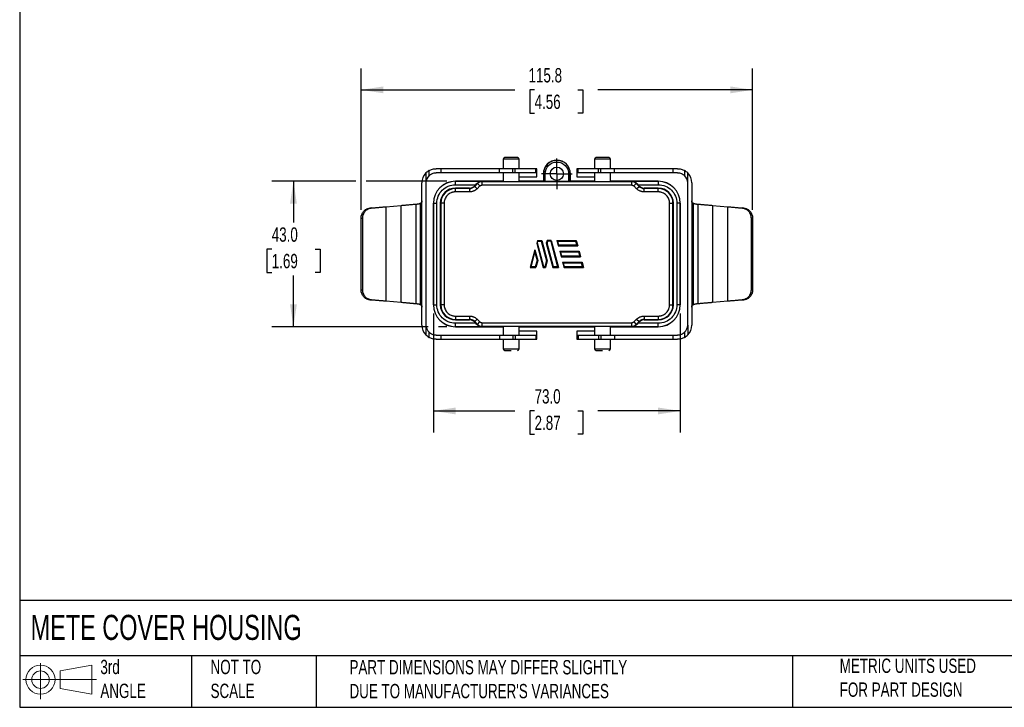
# Model space of a CAD drawing. Header units: millimetres. Extents: x 13 to 546, y 13 to 419.
# Tile 1 of 5: x 13 to 304, y 13 to 216. Entities that reach past the tile are written whole.
import ezdxf

# ---------------------------------------------------------------- set-up
doc = ezdxf.new("R2010")
doc.units = ezdxf.units.MM
doc.header["$LTSCALE"] = 2
doc.linetypes.add('SLD-Center', pattern=[19.05, 15.24, -1.27, 1.27, -1.27])
doc.linetypes.add('SLD-Solid', pattern=[0])
doc.layers.add('CENTER', color=40, linetype='SLD-Center')
doc.layers.add('SLD-DEFPOINTS', color=7, linetype='Continuous')
doc.layers.add('DIMENSIONS', color=140, linetype='SLD-Solid', lineweight=25)
doc.layers.add('TEXT', color=140, linetype='SLD-Solid', lineweight=25)
doc.styles.add('SLDTEXTSTYLE0', font='TXT', dxfattribs={"width": 0.7})
doc.dimstyles.new('SLDDIMSTYLE0', dxfattribs={"dimtxt": 4.316016, "dimasz": 6.604, "dimexe": 0, "dimexo": 0.0625, "dimgap": 1.079004, "dimtad": 0, "dimtih": 1, "dimtoh": 1, "dimrnd": 1e-09, "dimzin": 4, "dimdsep": 46, "dimtxsty": 'SLDTEXTSTYLE0', "dimsah": 1, "dimcen": 0.09, "dimadec": 0, "dimazin": 1, "dimtfac": 1, "dimtofl": 0, "dimtmove": 0, "dimatfit": 3, "dimfxl": 0, "dimfrac": 2, "dimtolj": 1, "dimtzin": 12, "dimarcsym": 0})
doc.dimstyles.new('SLDDIMSTYLE1', dxfattribs={"dimtxt": 4.316016, "dimasz": 6.604, "dimexe": 0, "dimexo": 0.0625, "dimgap": 1.079004, "dimtad": 0, "dimtih": 1, "dimtoh": 1, "dimrnd": 1e-09, "dimzin": 12, "dimdsep": 46, "dimtxsty": 'SLDTEXTSTYLE0', "dimsah": 1, "dimcen": 0.09, "dimadec": 0, "dimazin": 3, "dimtfac": 1, "dimtofl": 0, "dimtmove": 0, "dimatfit": 3, "dimfxl": 0, "dimfrac": 2, "dimtolj": 1, "dimtzin": 12, "dimarcsym": 0})

# ---------------------------------------------------------------- blocks, each defined once
blk = doc.blocks.new('Block11')
at = {"color": 7, "linetype": 'SLD-Solid', "lineweight": 18}
for p, q in [((5.18, 10.62), (5.18, 0)), ((10.96, 8.33), (20.35, 10.06)), ((20.35, 10.06), (20.35, 1.46)), ((10.96, 3.19), (10.96, 8.33)), ((0, 5.76), (21.75, 5.76)), ((10.96, 3.19), (20.35, 1.46))]:
    blk.add_line(p, q, dxfattribs=at)
for radius in [4.3, 2.57]:
    blk.add_circle((5.18, 5.76), radius, dxfattribs=at)
blk = doc.blocks.new('Block12')
at = {"layer": 'SLD-DEFPOINTS'}
blk.add_blockref('Block11', (0, 0), dxfattribs=at)
blk = doc.blocks.new('_D')
at = {"layer": 'DIMENSIONS'}
for p, q in [((135.06, 129.12), (135.06, 93.93)), ((208.06, 129.12), (208.06, 93.93)), ((135.06, 100.28), (159.12, 100.28)), ((164.97, 100.28), (163.52, 100.28)), ((163.52, 100.28), (163.52, 93.42)), ((177.8, 100.28), (179.25, 100.28)), ((179.25, 100.28), (179.25, 93.42)), ((208.06, 100.28), (183.64, 100.28)), ((163.52, 93.42), (164.97, 93.42)), ((179.25, 93.42), (177.8, 93.42))]:
    blk.add_line(p, q, dxfattribs=at)
for points in [[(135.06, 100.28), (141.66, 99.26), (141.66, 101.29)], [(208.06, 100.28), (201.46, 101.29), (201.46, 99.26)]]:
    blk.add_solid(points, dxfattribs=at)
at = {"layer": 'DIMENSIONS', "char_height": 4.233, "attachment_point": 1, "style": 'SLDTEXTSTYLE0'}
for s, insert in [('73.0', (164.97, 106.7)), ('2.87', (164.97, 98.88))]:
    blk.add_mtext(s, dxfattribs=dict(at, insert=insert))
blk = doc.blocks.new('_D_1')
at = {"layer": 'DIMENSIONS'}
for p, q in [((112.14, 168.16), (87.31, 168.16)), ((93.66, 168.16), (93.66, 155.92)), ((139.02, 168.16), (115.18, 168.16)), ((87.24, 148.09), (85.8, 148.09)), ((85.8, 148.09), (85.8, 141.23)), ((100.07, 148.09), (101.52, 148.09)), ((101.52, 148.09), (101.52, 141.23)), ((85.8, 141.23), (87.24, 141.23)), ((93.66, 125.16), (93.66, 140.27)), ((101.52, 141.23), (100.07, 141.23)), ((133.54, 125.16), (87.31, 125.16)), ((139.02, 125.16), (136.58, 125.16))]:
    blk.add_line(p, q, dxfattribs=at)
for points in [[(93.66, 168.16), (92.64, 161.56), (94.67, 161.56)], [(93.66, 125.16), (94.67, 131.77), (92.64, 131.77)]]:
    blk.add_solid(points, dxfattribs=at)
at = {"layer": 'DIMENSIONS', "char_height": 4.233, "attachment_point": 1, "style": 'SLDTEXTSTYLE0'}
for s, insert in [('43.0', (87.24, 154.52)), ('1.69', (87.24, 146.69))]:
    blk.add_mtext(s, dxfattribs=dict(at, insert=insert))
blk = doc.blocks.new('_D_2')
at = {"layer": 'DIMENSIONS'}
for p, q in [((113.66, 159.75), (113.66, 201.52)), ((229.46, 159.75), (229.46, 201.52)), ((113.66, 195.17), (159.12, 195.17)), ((164.97, 195.17), (163.52, 195.17)), ((163.52, 195.17), (163.52, 188.31)), ((177.8, 195.17), (179.25, 195.17)), ((179.25, 195.17), (179.25, 188.31)), ((229.46, 195.17), (183.64, 195.17)), ((163.52, 188.31), (164.97, 188.31)), ((179.25, 188.31), (177.8, 188.31))]:
    blk.add_line(p, q, dxfattribs=at)
for points in [[(113.66, 195.17), (120.26, 194.15), (120.26, 196.18)], [(229.46, 195.17), (222.86, 196.18), (222.86, 194.15)]]:
    blk.add_solid(points, dxfattribs=at)
at = {"layer": 'DIMENSIONS', "char_height": 4.233, "attachment_point": 1, "style": 'SLDTEXTSTYLE0'}
for s, insert in [('115.8', (163.18, 201.59)), ('4.56', (164.97, 193.76))]:
    blk.add_mtext(s, dxfattribs=dict(at, insert=insert))
blk = doc.blocks.new('SW_CENTERMARKSYMBOL_0')
at = {"layer": 'CENTER', "color": 0}
for p, q in [((0, 2.54), (0, 4.51)), ((0, 0), (-2.54, 0)), ((0, 0), (0, 2.54)), ((0, 0), (0, -2.54)), ((0, 0), (2.54, 0)), ((2.54, 0), (4.51, 0)), ((-2.54, 0), (-4.51, 0)), ((0, -2.54), (0, -4.51))]:
    blk.add_line(p, q, dxfattribs=at)

msp = doc.modelspace()

# ---------------------------------------------------------------- linework, layer by layer
for p, q in [((137.209, 171.864), (137.209, 170.664)), ((154.56, 171.864), (137.209, 171.864)), ((154.56, 170.664), (154.56, 171.864)), ((158.575, 171.864), (154.56, 171.864)), ((155.709, 174.664), (155.709, 171.864)), ((160.409, 174.664), (155.709, 174.664)), ((158.575, 170.664), (158.575, 171.864)), ((159.275, 171.864), (158.575, 171.864)), ((159.275, 170.664), (159.275, 171.864)), ((165.306, 171.864), (159.275, 171.864)), ((160.409, 171.864), (160.409, 174.664)), ((165.306, 170.664), (165.306, 171.864)), ((165.515, 171.864), (165.306, 171.864)), ((165.515, 170.664), (165.515, 171.864)), ((165.659, 171.864), (165.515, 171.864)), ((165.659, 169.464), (165.659, 171.864)), ((177.459, 171.864), (177.459, 169.464)), ((177.604, 171.864), (177.459, 171.864)), ((177.604, 171.864), (177.604, 170.664)), ((177.813, 171.864), (177.604, 171.864)), ((177.813, 170.664), (177.813, 171.864)), ((183.844, 171.864), (177.813, 171.864)), ((182.709, 174.664), (182.709, 171.864)), ((187.409, 174.664), (182.709, 174.664)), ((183.844, 170.664), (183.844, 171.864)), ((184.544, 171.864), (183.844, 171.864)), ((184.544, 170.664), (184.544, 171.864)), ((188.559, 171.864), (184.544, 171.864)), ((187.409, 171.864), (187.409, 174.664)), ((188.559, 170.664), (188.559, 171.864)), ((205.91, 171.864), (188.559, 171.864)), ((205.91, 170.664), (205.91, 171.864)), ((132.859, 170.603), (132.859, 167.664)), ((133.767, 169.814), (133.767, 171.306)), ((154.56, 170.664), (137.209, 170.664)), ((158.575, 170.664), (154.56, 170.664)), ((155.709, 170.664), (155.709, 168.094)), ((159.275, 170.664), (158.575, 170.664)), ((165.306, 170.664), (159.275, 170.664)), ((160.409, 168.094), (160.409, 170.664)), ((160.409, 169.464), (165.659, 169.464)), ((165.515, 170.664), (165.306, 170.664)), ((167.586, 170.364), (167.559, 170.364)), ((167.559, 170.364), (167.559, 168.164)), ((167.586, 170.364), (167.586, 168.137)), ((167.586, 170.364), (168.086, 170.364)), ((168.086, 168.129), (168.086, 170.364)), ((175.033, 170.364), (175.033, 168.129)), ((175.533, 170.364), (175.033, 170.364)), ((175.533, 168.137), (175.533, 170.364)), ((175.533, 170.364), (175.559, 170.364)), ((175.559, 168.164), (175.559, 170.364)), ((177.459, 169.464), (182.709, 169.464)), ((177.813, 170.664), (177.604, 170.664)), ((183.844, 170.664), (177.813, 170.664)), ((182.709, 170.664), (182.709, 168.094)), ((184.544, 170.664), (183.844, 170.664)), ((188.559, 170.664), (184.544, 170.664)), ((187.409, 168.094), (187.409, 170.664)), ((205.91, 170.664), (188.559, 170.664)), ((209.351, 171.306), (209.351, 169.814)), ((210.259, 167.664), (210.259, 170.603)), ((131.659, 125.664), (131.659, 167.664)), ((132.859, 167.664), (132.859, 125.664)), ((141.559, 168.146), (141.559, 168.164)), ((155.709, 168.164), (141.559, 168.164)), ((141.559, 168.146), (149.388, 168.146)), ((141.559, 167.146), (141.559, 168.146)), ((141.559, 167.146), (147.591, 167.146)), ((141.559, 166.006), (141.559, 166.129)), ((145.731, 166.129), (141.559, 166.129)), ((145.731, 166.006), (141.559, 166.006)), ((141.559, 165.006), (141.559, 166.006)), ((145.731, 166.006), (145.731, 166.129)), ((145.731, 166.006), (145.731, 165.006)), ((147.591, 167.146), (147.17, 166.725)), ((147.17, 166.725), (147.256, 166.638)), ((147.256, 166.638), (148.085, 167.466)), ((147.963, 165.931), (147.256, 166.638)), ((148.792, 166.759), (147.963, 165.931)), ((147.997, 167.554), (148.085, 167.466)), ((148.792, 166.759), (148.085, 167.466)), ((149.388, 168.146), (149.388, 168.006)), ((149.388, 168.006), (149.388, 167.006)), ((193.731, 168.006), (149.388, 168.006)), ((193.731, 167.006), (149.388, 167.006)), ((167.559, 168.164), (160.409, 168.164)), ((167.559, 168.164), (167.586, 168.137)), ((175.033, 168.129), (168.086, 168.129)), ((175.533, 168.137), (175.559, 168.164)), ((182.709, 168.164), (175.559, 168.164)), ((201.559, 168.164), (187.409, 168.164)), ((193.731, 168.006), (193.731, 168.146)), ((193.731, 168.146), (201.559, 168.146)), ((193.731, 167.006), (193.731, 168.006)), ((195.034, 167.466), (194.327, 166.759)), ((195.155, 165.931), (194.327, 166.759)), ((195.034, 167.466), (195.121, 167.554)), ((195.034, 167.466), (195.862, 166.638)), ((195.155, 165.931), (195.862, 166.638)), ((195.949, 166.725), (195.528, 167.146)), ((195.528, 167.146), (201.559, 167.146)), ((195.862, 166.638), (195.949, 166.725)), ((197.388, 166.129), (197.388, 166.006)), ((201.559, 166.129), (197.388, 166.129)), ((201.559, 166.006), (197.388, 166.006)), ((197.388, 165.006), (197.388, 166.006)), ((201.559, 168.164), (201.559, 168.146)), ((201.559, 168.146), (201.559, 167.146)), ((201.559, 166.006), (201.559, 166.129)), ((201.559, 165.006), (201.559, 166.006)), ((210.259, 125.664), (210.259, 167.664)), ((211.459, 167.664), (211.459, 125.664)), ((145.731, 165.006), (141.559, 165.006)), ((201.559, 165.006), (197.388, 165.006)), ((116.757, 160.255), (116.274, 160.212)), ((121.026, 160.628), (125.516, 161.021)), ((121.026, 160.628), (121.026, 132.699)), ((125.516, 132.306), (125.516, 161.021)), ((129.916, 161.406), (130.125, 161.424)), ((129.916, 131.921), (129.916, 161.406)), ((131.259, 131.653), (131.259, 161.675)), ((135.059, 161.664), (135.077, 161.664)), ((135.059, 131.664), (135.059, 161.664)), ((135.077, 161.664), (135.077, 131.664)), ((135.077, 161.664), (136.077, 161.664)), ((136.077, 131.664), (136.077, 161.664)), ((137.094, 161.664), (137.094, 131.664)), ((137.217, 161.664), (137.094, 161.664)), ((137.217, 161.664), (137.217, 131.664)), ((138.217, 161.664), (137.217, 161.664)), ((138.217, 161.664), (138.217, 131.664)), ((204.902, 131.664), (204.902, 161.664)), ((204.902, 161.664), (205.902, 161.664)), ((205.902, 131.664), (205.902, 161.664)), ((205.902, 161.664), (206.024, 161.664)), ((206.024, 131.664), (206.024, 161.664)), ((207.042, 161.664), (207.042, 131.664)), ((208.042, 161.664), (207.042, 161.664)), ((208.042, 131.664), (208.042, 161.664)), ((208.042, 161.664), (208.059, 161.664)), ((208.059, 161.664), (208.059, 131.664)), ((211.859, 161.675), (211.859, 131.653)), ((212.993, 161.424), (213.203, 161.406)), ((213.203, 161.406), (213.203, 131.921)), ((217.603, 161.021), (217.603, 132.306)), ((217.603, 161.021), (222.093, 160.628)), ((222.093, 132.699), (222.093, 160.628)), ((226.845, 160.212), (226.361, 160.255)), ((113.659, 157.213), (114.137, 157.255)), ((114.137, 136.072), (114.137, 157.255)), ((228.982, 157.255), (228.982, 136.072)), ((229.459, 157.213), (228.982, 157.255)), ((113.659, 136.114), (113.659, 157.213)), ((229.459, 157.213), (229.459, 136.114)), ((165.827, 150.664), (165.619, 149.89)), ((165.619, 149.89), (167.556, 142.664)), ((165.619, 149.89), (165.826, 149.89)), ((165.826, 149.89), (165.98, 150.464)), ((167.709, 142.864), (165.826, 149.89)), ((165.827, 150.664), (165.98, 150.464)), ((165.827, 150.664), (167.068, 150.664)), ((165.98, 150.464), (166.915, 150.464)), ((167.068, 150.664), (166.915, 150.464)), ((166.915, 150.464), (168.479, 144.625)), ((167.068, 150.664), (168.686, 144.625)), ((168.648, 150.664), (168.441, 149.89)), ((168.441, 149.89), (168.648, 149.89)), ((168.441, 149.89), (170.377, 142.664)), ((168.648, 150.664), (168.801, 150.464)), ((169.89, 150.664), (168.648, 150.664)), ((168.801, 150.464), (168.648, 149.89)), ((170.53, 142.864), (168.648, 149.89)), ((169.736, 150.464), (168.801, 150.464)), ((169.736, 150.464), (169.89, 150.664)), ((169.736, 150.464), (171.773, 142.864)), ((169.89, 150.664), (172.033, 142.664)), ((171.546, 150.664), (171.975, 149.064)), ((171.546, 150.664), (171.807, 150.464)), ((171.546, 150.664), (177.292, 150.664)), ((171.807, 150.464), (177.138, 150.464)), ((172.128, 149.264), (171.807, 150.464)), ((171.975, 149.064), (172.128, 149.264)), ((171.975, 149.064), (177.721, 149.064)), ((177.46, 149.264), (172.128, 149.264)), ((177.292, 150.664), (177.138, 150.464)), ((177.46, 149.264), (177.138, 150.464)), ((177.292, 150.664), (177.721, 149.064)), ((177.46, 149.264), (177.721, 149.064)), ((165.076, 147.861), (163.683, 142.664)), ((163.944, 142.864), (165.076, 147.088)), ((165.076, 147.861), (165.076, 147.088)), ((165.076, 147.861), (165.904, 144.77)), ((165.076, 147.088), (165.697, 144.77)), ((172.403, 147.464), (172.832, 145.864)), ((172.403, 147.464), (172.664, 147.264)), ((172.403, 147.464), (178.149, 147.464)), ((172.986, 146.064), (172.664, 147.264)), ((172.664, 147.264), (177.996, 147.264)), ((172.832, 145.864), (172.986, 146.064)), ((172.832, 145.864), (178.578, 145.864)), ((178.317, 146.064), (172.986, 146.064)), ((177.996, 147.264), (178.149, 147.464)), ((177.996, 147.264), (178.317, 146.064)), ((178.149, 147.464), (178.578, 145.864)), ((178.578, 145.864), (178.317, 146.064)), ((163.683, 142.664), (163.944, 142.864)), ((165.186, 142.864), (163.944, 142.864)), ((165.697, 144.77), (165.186, 142.864)), ((165.186, 142.864), (165.34, 142.664)), ((165.904, 144.77), (165.34, 142.664)), ((165.904, 144.77), (165.697, 144.77)), ((167.709, 142.864), (167.556, 142.664)), ((167.709, 142.864), (168.007, 142.864)), ((168.479, 144.625), (168.007, 142.864)), ((168.161, 142.664), (168.007, 142.864)), ((168.686, 144.625), (168.161, 142.664)), ((168.686, 144.625), (168.479, 144.625)), ((170.377, 142.664), (170.53, 142.864)), ((171.773, 142.864), (170.53, 142.864)), ((172.033, 142.664), (171.773, 142.864)), ((173.261, 144.264), (173.69, 142.664)), ((173.261, 144.264), (173.522, 144.064)), ((173.261, 144.264), (179.007, 144.264)), ((173.843, 142.864), (173.522, 144.064)), ((173.522, 144.064), (178.853, 144.064)), ((173.69, 142.664), (173.843, 142.864)), ((179.175, 142.864), (173.843, 142.864)), ((179.007, 144.264), (178.853, 144.064)), ((179.175, 142.864), (178.853, 144.064)), ((179.007, 144.264), (179.435, 142.664)), ((179.175, 142.864), (179.435, 142.664)), ((163.683, 142.664), (165.34, 142.664)), ((167.556, 142.664), (168.161, 142.664)), ((170.377, 142.664), (172.033, 142.664)), ((173.69, 142.664), (179.435, 142.664)), ((113.659, 136.114), (114.137, 136.072)), ((229.459, 136.114), (228.982, 136.072)), ((116.274, 133.115), (116.757, 133.072)), ((125.516, 132.306), (121.026, 132.699)), ((130.125, 131.903), (129.916, 131.921)), ((135.077, 131.664), (135.059, 131.664)), ((135.077, 131.664), (136.077, 131.664)), ((137.217, 131.664), (137.094, 131.664)), ((138.217, 131.664), (137.217, 131.664)), ((204.902, 131.664), (205.902, 131.664)), ((205.902, 131.664), (206.024, 131.664)), ((208.042, 131.664), (207.042, 131.664)), ((208.059, 131.664), (208.042, 131.664)), ((213.203, 131.921), (212.993, 131.903)), ((222.093, 132.699), (217.603, 132.306)), ((226.361, 133.072), (226.845, 133.115)), ((141.559, 128.321), (145.731, 128.321)), ((141.559, 128.321), (141.559, 127.321)), ((145.731, 128.321), (145.731, 127.321)), ((197.388, 128.321), (201.559, 128.321)), ((197.388, 128.321), (197.388, 127.321)), ((201.559, 128.321), (201.559, 127.321)), ((132.859, 125.664), (132.859, 122.724)), ((141.559, 127.321), (145.731, 127.321)), ((141.559, 127.321), (141.559, 127.198)), ((141.559, 127.198), (145.731, 127.198)), ((147.591, 126.181), (141.559, 126.181)), ((141.559, 125.181), (141.559, 126.181)), ((145.731, 127.198), (145.731, 127.321)), ((147.256, 126.689), (147.17, 126.602)), ((147.17, 126.602), (147.591, 126.181)), ((147.963, 127.396), (147.256, 126.689)), ((148.085, 125.861), (147.256, 126.689)), ((147.963, 127.396), (148.792, 126.568)), ((148.085, 125.861), (147.997, 125.773)), ((148.085, 125.861), (148.792, 126.568)), ((149.388, 126.321), (193.731, 126.321)), ((149.388, 126.321), (149.388, 125.321)), ((149.388, 125.321), (193.731, 125.321)), ((149.388, 125.321), (149.388, 125.181)), ((155.709, 125.233), (155.709, 122.664)), ((160.409, 122.664), (160.409, 125.233)), ((182.709, 125.233), (182.709, 122.664)), ((187.409, 122.664), (187.409, 125.233)), ((193.731, 125.321), (193.731, 126.321)), ((193.731, 125.181), (193.731, 125.321)), ((194.327, 126.568), (195.155, 127.396)), ((194.327, 126.568), (195.034, 125.861)), ((195.862, 126.689), (195.034, 125.861)), ((195.121, 125.773), (195.034, 125.861)), ((195.155, 127.396), (195.862, 126.689)), ((195.528, 126.181), (195.949, 126.602)), ((201.559, 126.181), (195.528, 126.181)), ((195.949, 126.602), (195.862, 126.689)), ((197.388, 127.321), (201.559, 127.321)), ((197.388, 127.321), (197.388, 127.198)), ((197.388, 127.198), (201.559, 127.198)), ((201.559, 127.321), (201.559, 127.198)), ((201.559, 125.181), (201.559, 126.181)), ((210.259, 125.664), (210.259, 122.724)), ((133.767, 122.022), (133.767, 123.513)), ((137.209, 122.664), (137.209, 121.464)), ((137.209, 122.664), (154.56, 122.664)), ((149.388, 125.181), (141.559, 125.181)), ((141.559, 125.164), (141.559, 125.181)), ((141.559, 125.164), (155.709, 125.164)), ((154.56, 122.664), (154.56, 121.464)), ((154.56, 122.664), (158.575, 122.664)), ((158.575, 122.664), (158.575, 121.464)), ((158.575, 122.664), (159.275, 122.664)), ((159.275, 122.664), (159.275, 121.464)), ((159.275, 122.664), (165.306, 122.664)), ((160.409, 125.164), (182.709, 125.164)), ((165.659, 123.864), (160.409, 123.864)), ((165.306, 122.664), (165.306, 121.464)), ((165.306, 122.664), (165.515, 122.664)), ((165.515, 121.464), (165.515, 122.664)), ((165.659, 121.464), (165.659, 123.864)), ((177.459, 123.864), (177.459, 121.464)), ((182.709, 123.864), (177.459, 123.864)), ((177.604, 122.664), (177.604, 121.464)), ((177.604, 122.664), (177.813, 122.664)), ((177.813, 122.664), (177.813, 121.464)), ((177.813, 122.664), (183.844, 122.664)), ((183.844, 122.664), (183.844, 121.464)), ((183.844, 122.664), (184.544, 122.664)), ((184.544, 122.664), (184.544, 121.464)), ((184.544, 122.664), (188.559, 122.664)), ((187.409, 125.164), (201.559, 125.164)), ((188.559, 122.664), (188.559, 121.464)), ((188.559, 122.664), (205.91, 122.664)), ((201.559, 125.181), (193.731, 125.181)), ((201.559, 125.181), (201.559, 125.164)), ((205.91, 121.464), (205.91, 122.664)), ((209.351, 123.513), (209.351, 122.022)), ((137.209, 121.464), (154.56, 121.464)), ((154.56, 121.464), (158.575, 121.464)), ((155.709, 121.464), (155.709, 118.664)), ((158.575, 121.464), (159.275, 121.464)), ((159.275, 121.464), (165.306, 121.464)), ((160.409, 118.664), (160.409, 121.464)), ((165.306, 121.464), (165.515, 121.464)), ((165.515, 121.464), (165.659, 121.464)), ((177.459, 121.464), (177.604, 121.464)), ((177.604, 121.464), (177.813, 121.464)), ((177.813, 121.464), (183.844, 121.464)), ((182.709, 121.464), (182.709, 118.664)), ((183.844, 121.464), (184.544, 121.464)), ((184.544, 121.464), (188.559, 121.464)), ((187.409, 118.664), (187.409, 121.464)), ((188.559, 121.464), (205.91, 121.464)), ((155.709, 118.664), (158.059, 118.664)), ((156.209, 118.164), (158.059, 118.164)), ((158.059, 118.664), (160.409, 118.664)), ((182.709, 118.664), (185.059, 118.664)), ((183.209, 118.164), (185.059, 118.164)), ((185.059, 118.664), (187.409, 118.664))]:
    msp.add_line(p, q)
msp.add_circle((171.559, 170.364), 1.965)
for centre, radius, start, end in [((156.209, 174.664), 0.5, 90, 180), ((159.909, 174.664), 0.5, 0, 90), ((183.209, 174.664), 0.5, 90, 180), ((186.909, 174.664), 0.5, 0, 90), ((171.559, 170.364), 4, 0, 180), ((171.559, 170.364), 3.974, 0, 180), ((135.859, 167.664), 4.2, 135.58469, 180), ((135.859, 167.664), 4.2, 119.87106, 135.58469), ((135.859, 167.664), 3, 134.20837, 180), ((207.259, 167.664), 4.2, 44.41531, 60.12894), ((207.259, 167.664), 3, 0, 45.79163), ((207.259, 167.664), 4.2, 0, 44.41531), ((141.559, 161.664), 6.5, 90, 180), ((141.559, 161.664), 6.482, 90, 180), ((141.559, 161.664), 4.465, 90, 180), ((141.559, 161.664), 4.343, 90, 180), ((145.731, 168.164), 2.035, 270, 315), ((145.731, 168.164), 2.157, 270, 315), ((149.388, 166.164), 1.843, 90, 135), ((193.731, 166.164), 1.843, 45, 90), ((197.388, 168.164), 2.157, 225, 270), ((197.388, 168.164), 2.035, 225, 270), ((201.559, 161.664), 6.5, 0, 90), ((201.559, 161.664), 6.482, 0, 90), ((201.559, 161.664), 4.465, 0, 90), ((201.559, 161.664), 4.343, 0, 90), ((141.559, 131.664), 6.5, 180, 270), ((141.559, 131.664), 6.482, 180, 270), ((141.559, 131.664), 4.465, 180, 270), ((141.559, 131.664), 4.343, 180, 270), ((201.559, 131.664), 4.343, 270, 0), ((201.559, 131.664), 4.465, 270, 0), ((201.559, 131.664), 6.482, 270, 0), ((201.559, 131.664), 6.5, 270, 0), ((135.859, 125.664), 4.2, 180, 224.41531), ((135.859, 125.664), 3, 180, 225.79163), ((145.731, 125.164), 2.157, 45, 90), ((145.731, 125.164), 2.035, 45, 90), ((149.388, 127.164), 1.843, 225, 270), ((193.731, 127.164), 1.843, 270, 315), ((197.388, 125.164), 2.157, 90, 135), ((197.388, 125.164), 2.035, 90, 135), ((207.259, 125.664), 3, 314.20837, 0), ((207.259, 125.664), 4.2, 315.58469, 0), ((135.859, 125.664), 4.2, 224.41531, 240.12894), ((207.259, 125.664), 4.2, 299.87106, 315.58469), ((156.209, 118.664), 0.5, 180, 270), ((159.909, 118.664), 0.5, 270, 0), ((183.209, 118.664), 0.5, 180, 270), ((186.909, 118.664), 0.5, 270, 0)]:
    msp.add_arc(centre, radius, start, end)
for centre, major_axis, ratio, start_param, end_param in [((147.566, 167.146), (1, 1), 0.0123407, 4.7247328, 5.1452263), ((158.059, 168.094), (2.35, 0), 0.0174551, 3.1415927, 4.712389), ((158.059, 168.094), (2.35, 0), 0.0174551, 4.712389, 6.2831853), ((168.086, 168.137), (0.5, 0), 0.0174551, 3.1590459, 4.712389), ((175.033, 168.137), (0.5, 0), 0.0174551, 4.712389, 6.265732), ((185.059, 168.094), (2.35, 0), 0.0174551, 3.1415927, 4.712389), ((185.059, 168.094), (2.35, 0), 0.0174551, 4.712389, 6.2831853), ((195.552, 167.146), (1, -1), 0.0123407, 4.2795517, 4.7000451), ((147.566, 126.181), (1, -1), 0.0123407, 1.137959, 1.5584525), ((158.059, 125.233), (2.35, 0), 0.0174551, 1.5707963, 3.1415927), ((158.059, 125.233), (2.35, 0), 0.0174551, 0, 1.5707963), ((185.059, 125.233), (2.35, 0), 0.0174551, 1.5707963, 3.1415927), ((185.059, 125.233), (2.35, 0), 0.0174551, 0, 1.5707963), ((195.552, 126.181), (1, 1), 0.0123407, 1.5831402, 2.0036336)]:
    msp.add_ellipse(centre, major_axis=major_axis, ratio=ratio, start_param=start_param, end_param=end_param)
for points, knots in [([(159.909, 175.164), (159.909, 175.164), (159.08, 175.164), (157.038, 175.164), (156.209, 175.164), (156.209, 175.164)], [0, 0, 0, 0, 0.5, 0.5, 1, 1, 1, 1]), ([(186.909, 175.164), (186.909, 175.164), (186.08, 175.164), (184.038, 175.164), (183.209, 175.164), (183.209, 175.164)], [0, 0, 0, 0, 0.5, 0.5, 1, 1, 1, 1]), ([(133.767, 171.306), (134.093, 171.493), (134.435, 171.632), (134.97, 171.772), (135.15, 171.807), (135.506, 171.853), (135.683, 171.864), (135.859, 171.864)], [0, 0, 0, 0, 0.5, 0.5, 0.75, 0.75, 1, 1, 1, 1]), ([(137.209, 171.864), (137.139, 171.864), (136.998, 171.864), (136.78, 171.864), (136.558, 171.864), (136.33, 171.864), (136.097, 171.864), (135.939, 171.864), (135.859, 171.864)], [0, 0, 0, 0, 0.1671699, 0.3337362, 0.5, 0.6662638, 0.8328301, 1, 1, 1, 1]), ([(168.086, 170.364), (168.086, 172.281), (169.642, 173.837), (173.477, 173.837), (175.033, 172.281), (175.033, 170.364)], [0, 0, 0, 0, 0.5, 0.5, 1, 1, 1, 1]), ([(207.259, 171.864), (207.18, 171.864), (207.021, 171.864), (206.789, 171.864), (206.561, 171.864), (206.338, 171.864), (206.121, 171.864), (205.98, 171.864), (205.91, 171.864)], [0, 0, 0, 0, 0.1671699, 0.3337362, 0.5, 0.6662638, 0.8328301, 1, 1, 1, 1]), ([(207.259, 171.864), (207.611, 171.864), (207.966, 171.82), (208.501, 171.68), (208.678, 171.621), (209.021, 171.481), (209.188, 171.399), (209.351, 171.306)], [0, 0, 0, 0, 0.5, 0.5, 0.75, 0.75, 1, 1, 1, 1]), ([(133.767, 169.814), (133.909, 169.952), (134.063, 170.074), (134.39, 170.286), (134.567, 170.378), (134.926, 170.521), (135.11, 170.575), (135.485, 170.646), (135.674, 170.664), (135.859, 170.664)], [0, 0, 0, 0, 0.25, 0.25, 0.5, 0.5, 0.75, 0.75, 1, 1, 1, 1]), ([(137.209, 170.664), (137.139, 170.664), (136.998, 170.664), (136.78, 170.664), (136.558, 170.664), (136.33, 170.664), (136.097, 170.664), (135.939, 170.664), (135.859, 170.664)], [0, 0, 0, 0, 0.1671699, 0.3337362, 0.5, 0.6662638, 0.8328301, 1, 1, 1, 1]), ([(207.259, 170.664), (207.18, 170.664), (207.021, 170.664), (206.789, 170.664), (206.561, 170.664), (206.338, 170.664), (206.121, 170.664), (205.98, 170.664), (205.91, 170.664)], [0, 0, 0, 0, 0.1671699, 0.3337362, 0.5, 0.6662638, 0.8328301, 1, 1, 1, 1]), ([(207.259, 170.664), (207.445, 170.664), (207.631, 170.646), (208.003, 170.576), (208.191, 170.522), (208.551, 170.378), (208.724, 170.289), (209.053, 170.076), (209.209, 169.952), (209.351, 169.814)], [0, 0, 0, 0, 0.25, 0.25, 0.5, 0.5, 0.75, 0.75, 1, 1, 1, 1]), ([(136.077, 161.664), (136.077, 163.118), (136.655, 164.512), (138.711, 166.568), (140.105, 167.146), (141.559, 167.146)], [0, 0, 0, 0, 0.5, 0.5, 1, 1, 1, 1]), ([(147.997, 167.554), (148.098, 167.656), (148.207, 167.744), (148.43, 167.891), (148.545, 167.951), (148.783, 168.048), (148.903, 168.083), (149.143, 168.131), (149.267, 168.144), (149.388, 168.146)], [0, 0, 0, 0, 0.25, 0.25, 0.5, 0.5, 0.75, 0.75, 1, 1, 1, 1]), ([(148.792, 166.759), (148.812, 166.778), (148.852, 166.816), (148.941, 166.882), (149.063, 166.947), (149.196, 166.987), (149.305, 167.004), (149.36, 167.006), (149.388, 167.006)], [0, 0, 0, 0, 0.1254346, 0.2508883, 0.500024, 0.7505969, 0.8753007, 1, 1, 1, 1]), ([(195.121, 167.554), (195.02, 167.657), (194.913, 167.743), (194.69, 167.891), (194.573, 167.951), (194.338, 168.047), (194.219, 168.083), (193.977, 168.131), (193.853, 168.144), (193.731, 168.146)], [0, 0, 0, 0, 0.25, 0.25, 0.5, 0.5, 0.75, 0.75, 1, 1, 1, 1]), ([(193.731, 167.006), (193.759, 167.006), (193.814, 167.004), (193.923, 166.988), (194.056, 166.947), (194.178, 166.882), (194.267, 166.816), (194.307, 166.778), (194.327, 166.759)], [0, 0, 0, 0, 0.1254346, 0.2508883, 0.500024, 0.7505969, 0.8753007, 1, 1, 1, 1]), ([(201.559, 167.146), (203.013, 167.146), (204.408, 166.568), (206.464, 164.512), (207.042, 163.118), (207.042, 161.664)], [0, 0, 0, 0, 0.5, 0.5, 1, 1, 1, 1]), ([(141.559, 165.006), (141.499, 165.005), (141.378, 165.004), (141.199, 164.989), (141.021, 164.965), (140.845, 164.931), (140.671, 164.888), (140.498, 164.835), (140.172, 164.716), (139.71, 164.478), (139.18, 164.043), (138.745, 163.513), (138.486, 163.011), (138.344, 162.597), (138.271, 162.291), (138.225, 161.979), (138.219, 161.769), (138.217, 161.664)], [0, 0, 0, 0, 0.0345521, 0.0688574, 0.1030156, 0.1371272, 0.1712935, 0.2056152, 0.2401915, 0.3700591, 0.5000288, 0.6298964, 0.7598661, 0.8201512, 0.8799082, 0.9396778, 1, 1, 1, 1]), ([(147.963, 165.931), (147.921, 165.89), (147.836, 165.807), (147.7, 165.693), (147.559, 165.587), (147.412, 165.489), (147.26, 165.399), (147.102, 165.318), (146.899, 165.227), (146.649, 165.137), (146.348, 165.062), (146.041, 165.015), (145.835, 165.009), (145.731, 165.006)], [0, 0, 0, 0, 0.0719795, 0.1434008, 0.2144886, 0.2854709, 0.3565765, 0.4280331, 0.500065, 0.6256196, 0.7499787, 0.8743648, 1, 1, 1, 1]), ([(197.388, 165.006), (197.328, 165.007), (197.21, 165.009), (197.033, 165.024), (196.858, 165.049), (196.685, 165.083), (196.514, 165.127), (196.345, 165.181), (196.138, 165.261), (195.896, 165.374), (195.631, 165.534), (195.381, 165.717), (195.231, 165.86), (195.155, 165.931)], [0, 0, 0, 0, 0.0719795, 0.1434008, 0.2144886, 0.2854709, 0.3565765, 0.4280331, 0.500065, 0.6256196, 0.7499787, 0.8743648, 1, 1, 1, 1]), ([(204.902, 161.664), (204.901, 161.724), (204.899, 161.844), (204.884, 162.024), (204.861, 162.202), (204.827, 162.378), (204.784, 162.552), (204.731, 162.725), (204.612, 163.051), (204.374, 163.512), (203.939, 164.043), (203.408, 164.478), (202.907, 164.736), (202.493, 164.879), (202.187, 164.952), (201.875, 164.998), (201.665, 165.004), (201.559, 165.006)], [0, 0, 0, 0, 0.0345521, 0.0688574, 0.1030156, 0.1371272, 0.1712935, 0.2056152, 0.2401915, 0.3700591, 0.5000288, 0.6298964, 0.7598661, 0.8201512, 0.8799082, 0.9396778, 1, 1, 1, 1]), ([(113.659, 157.213), (113.66, 157.26), (113.661, 157.353), (113.67, 157.492), (113.685, 157.632), (113.713, 157.816), (113.763, 158.044), (113.873, 158.398), (114.067, 158.817), (114.386, 159.264), (114.777, 159.64), (115.158, 159.883), (115.485, 160.032), (115.74, 160.118), (116.003, 160.182), (116.183, 160.202), (116.274, 160.212)], [0, 0, 0, 0, 0.0311215, 0.0622873, 0.093566, 0.1250251, 0.1876724, 0.2498792, 0.3749445, 0.4995317, 0.6245711, 0.7492157, 0.8121828, 0.8746113, 0.937038, 1, 1, 1, 1]), ([(114.137, 157.255), (114.138, 157.312), (114.14, 157.421), (114.152, 157.577), (114.169, 157.718), (114.19, 157.846), (114.213, 157.959), (114.237, 158.058), (114.26, 158.143), (114.282, 158.214), (114.3, 158.272), (114.316, 158.317), (114.393, 158.536), (114.558, 158.88), (114.885, 159.329), (115.266, 159.689), (115.647, 159.93), (115.968, 160.075), (116.224, 160.161), (116.487, 160.224), (116.667, 160.244), (116.757, 160.255)], [0, 0, 0, 0, 0.0379477, 0.0728672, 0.1047583, 0.1336209, 0.1594548, 0.1822599, 0.2020361, 0.2187832, 0.2325013, 0.2431901, 0.2508498, 0.3891712, 0.5005269, 0.6302969, 0.7501483, 0.8125029, 0.8749206, 0.9374151, 1, 1, 1, 1]), ([(116.757, 160.255), (116.897, 160.267), (117.177, 160.292), (117.6, 160.329), (118.023, 160.366), (118.448, 160.403), (118.875, 160.44), (119.302, 160.477), (119.731, 160.515), (120.162, 160.553), (120.593, 160.59), (120.882, 160.616), (121.026, 160.628)], [0, 0, 0, 0, 0.1003612, 0.2004773, 0.3004097, 0.4002202, 0.4999708, 0.5997238, 0.6995413, 0.7994854, 0.8996178, 1, 1, 1, 1]), ([(125.516, 161.021), (125.612, 161.03), (125.804, 161.046), (126.092, 161.072), (126.379, 161.097), (126.664, 161.122), (126.949, 161.146), (127.232, 161.171), (127.514, 161.196), (127.887, 161.229), (128.347, 161.269), (128.885, 161.316), (129.411, 161.362), (129.747, 161.391), (129.916, 161.406)], [0, 0, 0, 0, 0.0627471, 0.1252958, 0.1877125, 0.2500638, 0.3124169, 0.3748385, 0.4373955, 0.5001542, 0.6253946, 0.7500917, 0.8747815, 1, 1, 1, 1]), ([(130.125, 161.424), (130.191, 161.431), (130.322, 161.444), (130.516, 161.474), (130.707, 161.511), (130.894, 161.557), (131.079, 161.611), (131.199, 161.653), (131.259, 161.675)], [0, 0, 0, 0, 0.171282, 0.3403884, 0.5075602, 0.6730468, 0.8371055, 1, 1, 1, 1]), ([(131.659, 162.403), (131.659, 162.372), (131.658, 162.313), (131.654, 162.232), (131.644, 162.142), (131.626, 162.047), (131.585, 161.934), (131.515, 161.829), (131.405, 161.736), (131.308, 161.695), (131.259, 161.675)], [0, 0, 0, 0, 0.0911488, 0.1744803, 0.2500885, 0.3800329, 0.4999865, 0.67521, 0.8392963, 1, 1, 1, 1]), ([(211.859, 161.675), (211.835, 161.684), (211.785, 161.704), (211.719, 161.74), (211.661, 161.781), (211.609, 161.83), (211.566, 161.886), (211.526, 161.956), (211.493, 162.046), (211.472, 162.154), (211.461, 162.273), (211.46, 162.358), (211.459, 162.403)], [0, 0, 0, 0, 0.0805139, 0.1608216, 0.2419591, 0.3249312, 0.410678, 0.5000522, 0.6195102, 0.7496191, 0.8658603, 1, 1, 1, 1]), ([(211.859, 161.675), (211.919, 161.653), (212.04, 161.611), (212.224, 161.557), (212.412, 161.511), (212.603, 161.474), (212.797, 161.444), (212.927, 161.431), (212.993, 161.424)], [0, 0, 0, 0, 0.1628945, 0.3269532, 0.4924398, 0.6596116, 0.828718, 1, 1, 1, 1]), ([(213.203, 161.406), (213.287, 161.399), (213.454, 161.384), (213.711, 161.362), (213.971, 161.339), (214.234, 161.316), (214.502, 161.292), (214.773, 161.269), (215.047, 161.245), (215.417, 161.212), (215.885, 161.171), (216.453, 161.122), (217.026, 161.072), (217.41, 161.038), (217.603, 161.021)], [0, 0, 0, 0, 0.0626909, 0.1251905, 0.1875653, 0.2498822, 0.3122084, 0.3746108, 0.4371562, 0.499911, 0.6251668, 0.7499101, 0.8746761, 1, 1, 1, 1]), ([(222.093, 160.628), (222.237, 160.616), (222.525, 160.59), (222.957, 160.553), (223.387, 160.515), (223.816, 160.477), (224.244, 160.44), (224.67, 160.403), (225.095, 160.366), (225.519, 160.329), (225.941, 160.292), (226.221, 160.267), (226.361, 160.255)], [0, 0, 0, 0, 0.1003822, 0.2005146, 0.3004587, 0.4002762, 0.5000292, 0.5997798, 0.6995903, 0.7995227, 0.8996388, 1, 1, 1, 1]), ([(226.361, 160.255), (226.413, 160.25), (226.516, 160.239), (226.668, 160.213), (226.819, 160.178), (226.968, 160.136), (227.115, 160.085), (227.258, 160.027), (227.506, 159.908), (227.855, 159.687), (228.236, 159.326), (228.562, 158.877), (228.741, 158.502), (228.845, 158.193), (228.906, 157.971), (228.967, 157.648), (228.976, 157.397), (228.982, 157.255)], [0, 0, 0, 0, 0.0356742, 0.071398, 0.1071741, 0.143005, 0.1788933, 0.2148414, 0.250852, 0.3701521, 0.5005396, 0.6119195, 0.7501751, 0.7802953, 0.8319827, 0.905224, 1, 1, 1, 1]), ([(226.845, 160.212), (226.89, 160.208), (226.979, 160.199), (227.112, 160.177), (227.245, 160.149), (227.419, 160.104), (227.632, 160.032), (227.959, 159.885), (228.339, 159.643), (228.731, 159.266), (229.05, 158.82), (229.244, 158.4), (229.355, 158.046), (229.415, 157.772), (229.453, 157.494), (229.457, 157.307), (229.459, 157.213)], [0, 0, 0, 0, 0.0311615, 0.0623429, 0.0936098, 0.1250275, 0.1877229, 0.2498789, 0.3750112, 0.4995205, 0.6246321, 0.7492157, 0.8123353, 0.8748038, 0.9371736, 1, 1, 1, 1]), ([(116.274, 133.115), (116.229, 133.119), (116.139, 133.128), (116.006, 133.15), (115.874, 133.178), (115.699, 133.223), (115.487, 133.295), (115.16, 133.442), (114.78, 133.684), (114.388, 134.061), (114.069, 134.507), (113.874, 134.927), (113.763, 135.281), (113.703, 135.555), (113.666, 135.833), (113.662, 136.02), (113.659, 136.114)], [0, 0, 0, 0, 0.0311615, 0.0623429, 0.0936098, 0.1250275, 0.1877229, 0.2498789, 0.3750112, 0.4995205, 0.6246321, 0.7492157, 0.8123353, 0.8748038, 0.9371736, 1, 1, 1, 1]), ([(116.757, 133.072), (116.706, 133.078), (116.603, 133.088), (116.45, 133.115), (116.299, 133.149), (116.15, 133.191), (116.004, 133.242), (115.86, 133.3), (115.612, 133.419), (115.264, 133.64), (114.883, 134.001), (114.556, 134.45), (114.377, 134.825), (114.273, 135.134), (114.213, 135.356), (114.152, 135.679), (114.142, 135.93), (114.137, 136.072)], [0, 0, 0, 0, 0.0356742, 0.071398, 0.1071741, 0.143005, 0.1788933, 0.2148414, 0.250852, 0.3701521, 0.5005396, 0.6119195, 0.7501751, 0.7802953, 0.8319827, 0.905224, 1, 1, 1, 1]), ([(228.982, 136.072), (228.981, 136.016), (228.979, 135.907), (228.967, 135.75), (228.949, 135.609), (228.928, 135.481), (228.905, 135.368), (228.882, 135.269), (228.858, 135.184), (228.837, 135.113), (228.818, 135.055), (228.803, 135.01), (228.725, 134.791), (228.56, 134.447), (228.233, 133.999), (227.852, 133.638), (227.471, 133.397), (227.15, 133.252), (226.895, 133.166), (226.631, 133.103), (226.451, 133.083), (226.361, 133.072)], [0, 0, 0, 0, 0.03794768, 0.07286717, 0.1047583, 0.13362089, 0.15945481, 0.18225991, 0.20203609, 0.21878324, 0.23250128, 0.24319014, 0.25084976, 0.38917121, 0.50052685, 0.63029691, 0.75014827, 0.81250292, 0.87492062, 0.93741508, 1, 1, 1, 1]), ([(229.459, 136.114), (229.459, 136.068), (229.458, 135.974), (229.448, 135.835), (229.433, 135.696), (229.405, 135.511), (229.356, 135.283), (229.245, 134.929), (229.051, 134.51), (228.733, 134.063), (228.341, 133.687), (227.961, 133.444), (227.634, 133.295), (227.378, 133.209), (227.115, 133.146), (226.935, 133.125), (226.845, 133.115)], [0, 0, 0, 0, 0.0311215, 0.0622873, 0.093566, 0.1250251, 0.1876724, 0.2498792, 0.3749445, 0.4995317, 0.6245711, 0.7492157, 0.8121828, 0.8746113, 0.937038, 1, 1, 1, 1]), ([(121.026, 132.699), (120.882, 132.711), (120.593, 132.737), (120.162, 132.774), (119.731, 132.812), (119.302, 132.85), (118.875, 132.887), (118.448, 132.924), (118.023, 132.962), (117.6, 132.999), (117.177, 133.036), (116.897, 133.06), (116.757, 133.072)], [0, 0, 0, 0, 0.1003822, 0.2005146, 0.3004587, 0.4002762, 0.5000292, 0.5997798, 0.6995903, 0.7995227, 0.8996388, 1, 1, 1, 1]), ([(129.916, 131.921), (129.832, 131.928), (129.664, 131.943), (129.408, 131.966), (129.148, 131.988), (128.884, 132.011), (128.617, 132.035), (128.346, 132.058), (128.071, 132.082), (127.701, 132.115), (127.233, 132.156), (126.665, 132.205), (126.092, 132.256), (125.708, 132.289), (125.516, 132.306)], [0, 0, 0, 0, 0.0626909, 0.1251905, 0.1875653, 0.2498822, 0.3122084, 0.3746108, 0.4371562, 0.499911, 0.6251668, 0.7499101, 0.8746761, 1, 1, 1, 1]), ([(131.259, 131.653), (131.199, 131.674), (131.079, 131.716), (130.894, 131.77), (130.707, 131.816), (130.516, 131.853), (130.322, 131.883), (130.191, 131.896), (130.125, 131.903)], [0, 0, 0, 0, 0.1628945, 0.3269532, 0.4924398, 0.6596116, 0.828718, 1, 1, 1, 1]), ([(131.259, 131.653), (131.284, 131.643), (131.333, 131.623), (131.399, 131.587), (131.458, 131.546), (131.509, 131.498), (131.553, 131.442), (131.593, 131.371), (131.625, 131.281), (131.647, 131.174), (131.658, 131.054), (131.659, 130.97), (131.659, 130.924)], [0, 0, 0, 0, 0.0805139, 0.1608216, 0.2419591, 0.3249312, 0.410678, 0.5000522, 0.6195102, 0.7496191, 0.8658603, 1, 1, 1, 1]), ([(141.559, 126.181), (140.105, 126.181), (138.711, 126.759), (136.655, 128.815), (136.077, 130.21), (136.077, 131.664)], [0, 0, 0, 0, 0.5, 0.5, 1, 1, 1, 1]), ([(138.217, 131.664), (138.217, 131.603), (138.219, 131.483), (138.234, 131.303), (138.258, 131.125), (138.292, 130.949), (138.335, 130.775), (138.388, 130.603), (138.507, 130.276), (138.745, 129.815), (139.18, 129.284), (139.71, 128.849), (140.212, 128.591), (140.626, 128.448), (140.932, 128.375), (141.244, 128.329), (141.454, 128.324), (141.559, 128.321)], [0, 0, 0, 0, 0.03455206, 0.06885744, 0.10301558, 0.13712723, 0.17129354, 0.20561518, 0.24019147, 0.37005906, 0.50002876, 0.62989639, 0.75986615, 0.8201512, 0.87990823, 0.93967776, 1, 1, 1, 1]), ([(201.559, 128.321), (201.62, 128.322), (201.74, 128.324), (201.92, 128.338), (202.098, 128.362), (202.274, 128.396), (202.448, 128.439), (202.62, 128.492), (202.947, 128.611), (203.408, 128.849), (203.939, 129.284), (204.374, 129.815), (204.632, 130.316), (204.775, 130.73), (204.848, 131.036), (204.894, 131.348), (204.899, 131.558), (204.902, 131.664)], [0, 0, 0, 0, 0.03455206, 0.06885744, 0.10301558, 0.13712723, 0.17129354, 0.20561518, 0.24019147, 0.37005906, 0.50002876, 0.62989639, 0.75986615, 0.8201512, 0.87990823, 0.93967776, 1, 1, 1, 1]), ([(207.042, 131.664), (207.042, 130.21), (206.464, 128.815), (204.408, 126.759), (203.013, 126.181), (201.559, 126.181)], [0, 0, 0, 0, 0.5, 0.5, 1, 1, 1, 1]), ([(211.459, 130.924), (211.46, 130.955), (211.46, 131.014), (211.465, 131.095), (211.474, 131.185), (211.493, 131.28), (211.534, 131.393), (211.604, 131.499), (211.714, 131.591), (211.811, 131.632), (211.859, 131.653)], [0, 0, 0, 0, 0.09114876, 0.1744803, 0.25008853, 0.38003288, 0.49998649, 0.67521002, 0.8392963, 1, 1, 1, 1]), ([(212.993, 131.903), (212.927, 131.896), (212.797, 131.883), (212.603, 131.853), (212.412, 131.816), (212.224, 131.77), (212.04, 131.716), (211.919, 131.674), (211.859, 131.653)], [0, 0, 0, 0, 0.171282, 0.3403884, 0.5075602, 0.6730468, 0.8371055, 1, 1, 1, 1]), ([(217.603, 132.306), (217.507, 132.298), (217.314, 132.281), (217.026, 132.256), (216.74, 132.231), (216.454, 132.206), (216.17, 132.181), (215.887, 132.156), (215.605, 132.131), (215.232, 132.099), (214.772, 132.058), (214.233, 132.011), (213.708, 131.965), (213.371, 131.936), (213.203, 131.921)], [0, 0, 0, 0, 0.0627471, 0.1252958, 0.1877125, 0.2500638, 0.3124169, 0.3748385, 0.4373955, 0.5001542, 0.6253946, 0.7500917, 0.8747815, 1, 1, 1, 1]), ([(226.361, 133.072), (226.221, 133.06), (225.941, 133.036), (225.519, 132.999), (225.095, 132.962), (224.67, 132.924), (224.244, 132.887), (223.816, 132.85), (223.387, 132.812), (222.957, 132.774), (222.525, 132.737), (222.237, 132.711), (222.093, 132.699)], [0, 0, 0, 0, 0.1003612, 0.2004773, 0.3004097, 0.4002202, 0.4999708, 0.5997238, 0.6995413, 0.7994854, 0.8996178, 1, 1, 1, 1]), ([(145.731, 128.321), (145.79, 128.32), (145.909, 128.318), (146.086, 128.303), (146.26, 128.278), (146.433, 128.244), (146.604, 128.2), (146.773, 128.146), (146.981, 128.066), (147.222, 127.953), (147.488, 127.793), (147.738, 127.61), (147.888, 127.467), (147.963, 127.396)], [0, 0, 0, 0, 0.0719795, 0.1434008, 0.2144886, 0.2854709, 0.3565765, 0.4280331, 0.500065, 0.6256196, 0.7499787, 0.8743648, 1, 1, 1, 1]), ([(195.155, 127.396), (195.198, 127.437), (195.283, 127.52), (195.419, 127.634), (195.56, 127.741), (195.706, 127.838), (195.858, 127.928), (196.016, 128.009), (196.219, 128.1), (196.47, 128.19), (196.771, 128.265), (197.077, 128.312), (197.284, 128.318), (197.388, 128.321)], [0, 0, 0, 0, 0.0719795, 0.1434008, 0.2144886, 0.2854709, 0.3565765, 0.4280331, 0.500065, 0.6256196, 0.7499787, 0.8743648, 1, 1, 1, 1]), ([(147.997, 125.773), (148.098, 125.671), (148.207, 125.583), (148.43, 125.436), (148.545, 125.376), (148.783, 125.279), (148.903, 125.244), (149.143, 125.196), (149.267, 125.183), (149.388, 125.181)], [0, 0, 0, 0, 0.25, 0.25, 0.5, 0.5, 0.75, 0.75, 1, 1, 1, 1]), ([(149.388, 126.321), (149.36, 126.322), (149.305, 126.323), (149.196, 126.34), (149.063, 126.38), (148.941, 126.446), (148.852, 126.511), (148.812, 126.549), (148.792, 126.568)], [0, 0, 0, 0, 0.1254346, 0.2508883, 0.500024, 0.7505969, 0.8753007, 1, 1, 1, 1]), ([(194.327, 126.568), (194.307, 126.549), (194.266, 126.511), (194.178, 126.445), (194.055, 126.38), (193.923, 126.34), (193.813, 126.323), (193.758, 126.322), (193.731, 126.321)], [0, 0, 0, 0, 0.1254346, 0.2508883, 0.500024, 0.7505969, 0.8753007, 1, 1, 1, 1]), ([(195.121, 125.773), (195.02, 125.67), (194.913, 125.584), (194.69, 125.437), (194.573, 125.376), (194.338, 125.28), (194.219, 125.244), (193.977, 125.196), (193.853, 125.183), (193.731, 125.181)], [0, 0, 0, 0, 0.25, 0.25, 0.5, 0.5, 0.75, 0.75, 1, 1, 1, 1]), ([(135.859, 122.664), (135.674, 122.664), (135.488, 122.681), (135.116, 122.751), (134.928, 122.805), (134.568, 122.949), (134.395, 123.038), (134.065, 123.251), (133.909, 123.375), (133.767, 123.513)], [0, 0, 0, 0, 0.25, 0.25, 0.5, 0.5, 0.75, 0.75, 1, 1, 1, 1]), ([(135.859, 122.664), (135.939, 122.664), (136.097, 122.664), (136.33, 122.664), (136.558, 122.664), (136.78, 122.664), (136.998, 122.664), (137.139, 122.664), (137.209, 122.664)], [0, 0, 0, 0, 0.1671699, 0.3337362, 0.5, 0.6662638, 0.8328301, 1, 1, 1, 1]), ([(205.91, 122.664), (205.98, 122.664), (206.121, 122.664), (206.338, 122.664), (206.561, 122.664), (206.789, 122.664), (207.021, 122.664), (207.18, 122.664), (207.259, 122.664)], [0, 0, 0, 0, 0.1671699, 0.3337362, 0.5, 0.6662638, 0.8328301, 1, 1, 1, 1]), ([(209.351, 123.513), (209.209, 123.375), (209.056, 123.253), (208.729, 123.041), (208.552, 122.949), (208.192, 122.806), (208.008, 122.752), (207.634, 122.681), (207.445, 122.664), (207.259, 122.664)], [0, 0, 0, 0, 0.25, 0.25, 0.5, 0.5, 0.75, 0.75, 1, 1, 1, 1]), ([(135.859, 121.464), (135.508, 121.464), (135.152, 121.507), (134.617, 121.647), (134.44, 121.706), (134.097, 121.846), (133.93, 121.928), (133.767, 122.022)], [0, 0, 0, 0, 0.5, 0.5, 0.75, 0.75, 1, 1, 1, 1]), ([(135.859, 121.464), (135.939, 121.464), (136.097, 121.464), (136.33, 121.464), (136.558, 121.464), (136.78, 121.464), (136.998, 121.464), (137.139, 121.464), (137.209, 121.464)], [0, 0, 0, 0, 0.1671699, 0.3337362, 0.5, 0.6662638, 0.8328301, 1, 1, 1, 1]), ([(205.91, 121.464), (205.98, 121.464), (206.121, 121.464), (206.338, 121.464), (206.561, 121.464), (206.789, 121.464), (207.021, 121.464), (207.18, 121.464), (207.259, 121.464)], [0, 0, 0, 0, 0.1671699, 0.3337362, 0.5, 0.6662638, 0.8328301, 1, 1, 1, 1]), ([(209.351, 122.022), (209.026, 121.835), (208.684, 121.695), (208.149, 121.555), (207.969, 121.52), (207.612, 121.475), (207.435, 121.464), (207.259, 121.464)], [0, 0, 0, 0, 0.5, 0.5, 0.75, 0.75, 1, 1, 1, 1])]:
    msp.add_open_spline(points, degree=3, knots=knots)
at = {"layer": 'TEXT'}
for p, q in [((12.7, 419.1), (12.7, 12.7)), ((546.1, 44.252), (12.7, 44.252)), ((546.1, 27.94), (12.7, 27.94)), ((63.5, 27.94), (63.5, 12.7)), ((100.423, 27.94), (100.423, 12.7)), ((241.293, 27.94), (241.293, 12.7)), ((12.7, 12.7), (546.1, 12.7))]:
    msp.add_line(p, q, dxfattribs=at)

# ---------------------------------------------------------------- block references
at = {"layer": 'CENTER'}
msp.add_blockref('SW_CENTERMARKSYMBOL_0', (171.559, 170.364), dxfattribs=at)
at = {"layer": 'SLD-DEFPOINTS'}
msp.add_blockref('Block12', (13.676, 15.108), dxfattribs=at)

# ---------------------------------------------------------------- texts
at = {"layer": 'TEXT', "attachment_point": 1, "style": 'SLDTEXTSTYLE0'}
for s, insert, char_height in [('METE COVER HOUSING', (15.931, 40.022), 7.40833), ('3rd^JANGLE', (36.564, 26.735), 4.2333), ('NOT TO^JSCALE', (69.15, 26.735), 4.23333), ("PART DIMENSIONS MAY DIFFER SLIGHTLY ^JDUE TO MANUFACTURER'S VARIANCES", (110.239, 26.661), 4.23333), ('METRIC UNITS USED ^JFOR PART DESIGN', (255.209, 27.091), 4.23333)]:
    msp.add_mtext(s, dxfattribs=dict(at, insert=insert, char_height=char_height))

# ---------------------------------------------------------------- dimensions: what is measured, and where the dimension line sits
at = {"layer": 'DIMENSIONS'}
for base, p1, p2, angle, dimstyle, picture, middle in [((113.659, 195.166), (229.459, 157.213), (113.659, 157.213), 0, 'SLDDIMSTYLE1', '_D_2', (171.383, 195.166)), ((93.657, 168.164), (141.559, 125.164), (141.559, 168.164), 90, 'SLDDIMSTYLE0', '_D_1', (93.657, 148.093)), ((135.059, 100.279), (208.059, 131.664), (135.059, 131.664), 0, 'SLDDIMSTYLE0', '_D', (171.383, 100.279))]:
    dim = msp.add_linear_dim(base=base, p1=p1, p2=p2, angle=angle, dimstyle=dimstyle, dxfattribs=at)
    dim.commit()
    dim.dimension.update_dxf_attribs({"geometry": picture, "text_midpoint": middle, "dimtype": 160})

doc.saveas('drawing.dxf')
